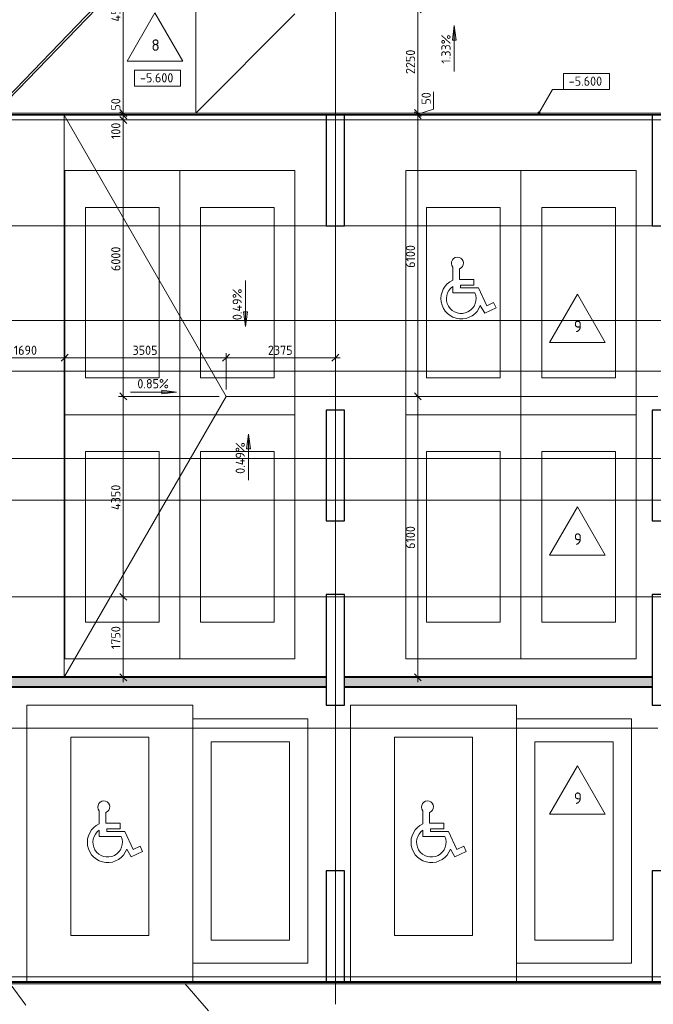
# Model space of a CAD drawing. Header units: millimetres. Extents: x 25420 to 100191, y -10965 to 131188.
# Tile 45 of 53: x 65812 to 79575, y 80105 to 101476. Entities that reach past the tile are written whole.
import ezdxf

# ---------------------------------------------------------------- set-up
doc = ezdxf.new("R2010")
doc.units = ezdxf.units.MM
doc.linetypes.add('4_ Штрихпунктир_ 10 х 2 мм', pattern=[14, 10, -2, 0, -2])
doc.linetypes.add('4_ Штрихпунктир_ 15 х 2 мм', pattern=[19, 15, -2, 0, -2])
for name, color, linetype, lineweight in [('A-ANNO-DIMS', 7, 'Continuous', 5), ('A-ANNO-DIMS-100', 7, 'Continuous', 5), ('A-DETL', 7, 'Continuous', 25), ('A-DETL-GENF', 7, 'Continuous', 13), ('A-FLOR', 7, 'Continuous', 13), ('A-FLOR-IDEN', 7, 'Continuous', 5), ('A-GENM', 7, 'Continuous', 13), ('A-WALL', 7, 'Continuous', 13), ('A-WALL-PATT', 7, 'Continuous', 13), ('C-PRKG', 7, 'Continuous', 13), ('G-ANNO-DIMS', 7, 'Continuous', 5), ('G-ANNO-TEXT', 7, 'Continuous', 5), ('I-WALL', 7, 'Continuous', 13), ('S-COLS', 7, 'Continuous', 25), ('S-GRID', 7, 'Continuous', 5)]:
    doc.layers.add(name, color=color, linetype=linetype, lineweight=lineweight)
doc.styles.add('GOST Common_2', font='GOST_Common.ttf', dxfattribs={"height": 250})
doc.styles.add('GOST Common_3', font='GOST_Common.ttf', dxfattribs={"height": 200})
doc.dimstyles.new('2_мм', dxfattribs={"dimscale": 304.8, "dimtxt": 201.142999, "dimasz": 0.492126, "dimexe": 0.328084, "dimexo": 0.492126, "dimgap": 0, "dimtad": 1, "dimdec": 0, "dimdsep": 46, "dimtxsty": 'GOST Common_3', "dimblk1": 'OBLIQUE', "dimblk2": 'OBLIQUE', "dimsah": 1, "dimcen": 0.09, "dimdle": 0.328084, "dimadec": 5, "dimazin": 2, "dimtfac": 1, "dimtdec": 4, "dimtix": 1, "dimtmove": 0, "dimatfit": 3, "dimfxl": 1, "dimtvp": 1, "dimtolj": 1, "dimtzin": 0, "dimarcsym": 2})
doc.dimstyles.new('2_мм_1', dxfattribs={"dimscale": 304.8, "dimtxt": 201.142999, "dimasz": 0.492126, "dimexe": 0.328084, "dimexo": 0.492126, "dimgap": 0, "dimtad": 1, "dimdec": 0, "dimdsep": 46, "dimtxsty": 'GOST Common_3', "dimblk1": 'OBLIQUE', "dimblk2": 'OBLIQUE', "dimsah": 1, "dimcen": 0.09, "dimdle": 0.328084, "dimadec": 5, "dimazin": 2, "dimtfac": 1, "dimtdec": 4, "dimtix": 1, "dimtmove": 1, "dimatfit": 3, "dimfxl": 1, "dimtvp": 1, "dimtolj": 1, "dimtzin": 0, "dimarcsym": 2})
pattern_1 = [(0, (0, 0), (203.2, 50.8), [3.353, -149.047, 3.353, -149.047, -812.8]), (0, (0, 0), (203.2, 50.8), [-304.8, 3.353, -301.447, 3.353, -149.047, -355.6]), (0, (0, 0), (203.2, 50.8), [-762, 3.353, -98.247, 3.353, -250.647]), (120, (76.2, 25.4), (-145.59409, 150.576362), [3.353, -149.047, 3.353, -149.047, -812.8]), (120, (76.2, 25.4), (-145.59409, 150.576362), [-304.8, 3.353, -301.447, 3.353, -149.047, -355.6]), (120, (76.2, 25.4), (-145.59409, 150.576362), [-762, 3.353, -98.247, 3.353, -250.647]), (240, (101.6, 127), (-57.60591, -201.376362), [3.353, -149.047, 3.353, -149.047, -812.8]), (240, (101.6, 127), (-57.60591, -201.376362), [-304.8, 3.353, -301.447, 3.353, -149.047, -355.6]), (240, (101.6, 127), (-57.60591, -201.376362), [-762, 3.353, -98.247, 3.353, -250.647])]
pattern_2 = [(135, (150.28, 188.64), (-282.8427, 3e-14), [5, -395]), (135, (174.9, 237.36), (-282.8427, 3e-14), [5, -395]), (135, (211.96, 236.53), (-282.8427, 3e-14), [5, -395]), (135, (114.96, 223.96), (-282.8427, 3e-14), [5, -395]), (135, (77.54, 223.96), (-282.8427, 3e-14), [5, -395]), (135, (57.44, 184.52), (-282.8427, 3e-14), [5, -395]), (135, (66.21, 142.9), (-282.8427, 3e-14), [5, -395]), (135, (107.33, 161), (-282.8427, 3e-14), [5, -395]), (135, (99.08, 130.94), (-282.8427, 3e-14), [5, -395]), (135, (22.6, 136.46), (-282.8427, 3e-14), [5, -395]), (135, (21.16, 168.08), (-282.8427, 3e-14), [5, -395]), (135, (46.13, 96.12), (-282.8427, 3e-14), [5, -395]), (135, (3.54, 74.6), (-282.8427, 3e-14), [5, -395]), (135, (40.3, 47.56), (-282.8427, 3e-14), [5, -395]), (135, (39.77, 18.47), (-282.8427, 3e-14), [5, -395]), (135, (76.94, 37.28), (-282.8427, 3e-14), [5, -395]), (135, (114.18, 62.4), (-282.8427, 3e-14), [5, -395]), (135, (139.87, 90.2), (-282.8427, 3e-14), [5, -395]), (135, (141.44, 15.82), (-282.8427, 3e-14), [5, -395]), (135, (188.69, 26.73), (-282.8427, 3e-14), [5, -395]), (135, (176.14, 51.36), (-282.8427, 3e-14), [5, -395]), (135, (177.03, 0), (-282.8427, 3e-14), [5, -395]), (135, (276.61, 8.22), (-282.8427, 3e-14), [5, -395]), (135, (271.19, 31.72), (-282.8427, 3e-14), [5, -395]), (135, (268.29, 119.65), (-282.8427, 3e-14), [5, -395]), (135, (237.92, 101.95), (-282.8427, 3e-14), [5, -395]), (135, (237.92, 158.27), (-282.8427, 3e-14), [5, -395]), (135, (260.4, 204.35), (-282.8427, 3e-14), [5, -395]), (135, (275.54, 235.4), (-282.8427, 3e-14), [5, -395]), (135, (117.62, 268.96), (-282.8427, 3e-14), [5, -395]), (135, (203.62, 273.83), (-282.8427, 3e-14), [5, -395]), (135, (47.24, 279.3), (-282.8427, 3e-14), [5, -395]), (135, (23.2, 266.16), (-282.8427, 3e-14), [5, -395]), (135, (42.78, 232.52), (-282.8427, 3e-14), [5, -395]), (135, (177.76, 90.57), (-282.8427, 3e-14), [5, -395]), (135, (181.12, 121.8), (-282.8427, 3e-14), [5, -395]), (135, (206.73, 172.06), (-282.8427, 3e-14), [5, -395]), (135, (143.14, 136.62), (-282.8427, 3e-14), [5, -395]), (135, (211.51, 131.86), (-282.8427, 3e-14), [5, -395]), (135, (81.47, 95.1), (-282.8427, 3e-14), [5, -395]), (135, (235.13, 60.46), (-282.8427, 3e-14), [5, -395]), (135, (242.24, 4.89), (-282.8427, 3e-14), [5, -395]), (45, (0, 106.07), (-282.8427, 0), []), (45, (106.07, 0), (-282.8427, 0), []), (45, (176.78, 0), (-282.8427, 0), []), (45, (0, 176.78), (-282.8427, 0), [])]

# ---------------------------------------------------------------- blocks, each defined once
blk = doc.blocks.new('Наметкина 10_РД_АР_П_Отделка_R21_rvt-1--01_Подвал_МП_часть Б')
at = {"layer": 'A-WALL-PATT', "lineweight": 5}
h = blk.add_hatch(dxfattribs=at)
h.set_pattern_fill('FP_6', color=256, style=0, pattern_type=2)
h.set_pattern_definition(pattern_1)
h.paths.add_polyline_path([(72470, 87200), (72470, 87220), (65295, 87220), (65295, 87200), (70420, 87200)])
h = blk.add_hatch(dxfattribs=at)
h.set_pattern_fill('FP_6', color=256, style=0, pattern_type=2)
h.set_pattern_definition(pattern_1)
h.paths.add_polyline_path([(79550, 87200), (79550, 87220), (72870, 87220), (72870, 87200), (77992, 87200)])
h = blk.add_hatch(dxfattribs=at)
h.set_pattern_fill('FP_6', color=256, style=0, pattern_type=2)
h.set_pattern_definition(pattern_1)
h.paths.add_polyline_path([(72470, 86980), (72470, 87000), (65295, 87000), (65295, 86980), (70420, 86980)])
h = blk.add_hatch(dxfattribs=at)
h.set_pattern_fill('FP_6', color=256, style=0, pattern_type=2)
h.set_pattern_definition(pattern_1)
h.paths.add_polyline_path([(79550, 86980), (79550, 87000), (72870, 87000), (72870, 86980), (77992, 86980)])
at = {"layer": 'A-WALL'}
for p, q in [((72470, 87220), (65295, 87220)), ((65295, 87200), (72470, 87200)), ((72470, 87200), (72470, 87220)), ((79550, 87220), (72870, 87220)), ((72870, 87220), (72870, 87200)), ((72870, 87200), (79550, 87200)), ((79550, 87200), (79550, 87220)), ((72470, 87000), (65295, 87000)), ((65295, 86980), (72470, 86980)), ((72470, 86980), (72470, 87000)), ((79550, 87000), (72870, 87000)), ((72870, 87000), (72870, 86980)), ((72870, 86980), (79550, 86980)), ((79550, 86980), (79550, 87000))]:
    blk.add_line(p, q, dxfattribs=at)
blk = doc.blocks.new('АР_Машиноместо - 6000x3600_С_МГН-3113491--01_Подвал_МП_часть Б')
at = {"layer": 'A-DETL-GENF'}
for p, q in [((1021, 3423), (1021, 3706)), ((1164, 3668), (1164, 3439)), ((1164, 3439), (1477, 3439)), ((1477, 3439), (1477, 3315)), ((1021, 3150), (1021, 3287)), ((1188, 3315), (1188, 3254)), ((1477, 3315), (1188, 3315)), ((1188, 3254), (1576, 3254)), ((1576, 3254), (1757, 2864)), ((1498, 3150), (1021, 3150)), ((1712, 2706), (1617, 2871)), ((1959, 2822), (1712, 2706)), ((1757, 2864), (1907, 2934)), ((1907, 2934), (1959, 2822))]:
    blk.add_line(p, q, dxfattribs=at)
for centre, radius, start, end in [((1121, 3791), 131, 289.3632, 220.6368), ((1203, 3022), 441, 114.366, 339.9602), ((1203, 3022), 321, 124.4379, 23.5621)]:
    blk.add_arc(centre, radius, start, end, dxfattribs=at)
at = {"layer": 'C-PRKG'}
for p, q in [((3050, 6000), (-550, 6000)), ((-550, 0), (-550, 6000)), ((3050, 0), (3050, 6000)), ((400, 5300), (2100, 5300)), ((400, 1000), (400, 5300)), ((2100, 1000), (2100, 5300)), ((400, 1000), (2100, 1000)), ((3050, 0), (-550, 0))]:
    blk.add_line(p, q, dxfattribs=at)
blk = doc.blocks.new('АР_Машиноместо - 5300x2500_С-V5--01_Подвал_МП_часть Б')
at = {"layer": 'C-PRKG'}
for p, q in [((2500, 0), (0, 0)), ((0, 0), (0, -5300)), ((2500, 0), (2500, -5300)), ((400, -500), (400, -4800)), ((400, -500), (2100, -500)), ((2100, -500), (2100, -4800)), ((400, -4800), (2100, -4800)), ((2500, -5300), (0, -5300))]:
    blk.add_line(p, q, dxfattribs=at)
blk = doc.blocks.new('АР_Машиноместо - 4900x2400_М__5300х2500_ С МГН-5430519--01_Подвал_МП_часть Б')
at = {"layer": 'A-DETL-GENF'}
for p, q in [((1021, -2094), (1021, -2377)), ((1164, -2361), (1164, -2132)), ((1021, -2513), (1021, -2650)), ((1477, -2361), (1164, -2361)), ((1188, -2546), (1188, -2485)), ((1188, -2485), (1477, -2485)), ((1576, -2546), (1188, -2546)), ((1477, -2485), (1477, -2361)), ((1757, -2936), (1576, -2546)), ((1021, -2650), (1498, -2650)), ((1617, -2929), (1712, -3094)), ((1712, -3094), (1959, -2978)), ((1907, -2866), (1757, -2936)), ((1959, -2978), (1907, -2866))]:
    blk.add_line(p, q, dxfattribs=at)
for centre, radius, start, end in [((1121, -2009), 131, 289.3632, 220.6368), ((1203, -2778), 441, 114.366, 339.9602), ((1203, -2778), 321, 124.4379, 23.5621)]:
    blk.add_arc(centre, radius, start, end, dxfattribs=at)
at = {"layer": 'C-PRKG'}
for p, q in [((2500, 0), (0, 0)), ((0, 0), (0, -5300)), ((2500, 0), (2500, -5300)), ((450, -800), (450, -4500)), ((450, -800), (2050, -800)), ((2050, -800), (2050, -4500)), ((450, -4500), (2050, -4500)), ((2500, -5300), (0, -5300))]:
    blk.add_line(p, q, dxfattribs=at)
blk = doc.blocks.new('АР_Машиноместо - 4900x2400_М__5300х2500_-3113489--01_Подвал_МП_часть Б')
at = {"layer": 'C-PRKG'}
for p, q in [((2500, 5300), (0, 5300)), ((0, 0), (0, 5300)), ((2500, 0), (2500, 5300)), ((450, 4500), (2050, 4500)), ((450, 800), (450, 4500)), ((2050, 800), (2050, 4500)), ((450, 800), (2050, 800)), ((2500, 0), (0, 0))]:
    blk.add_line(p, q, dxfattribs=at)
blk = doc.blocks.new('АР_Машиноместо - 4900x2400_М__5300х2500_-V4--01_Подвал_МП_часть Б')
at = {"layer": 'C-PRKG'}
for p, q in [((2500, 0), (0, 0)), ((0, 0), (0, -5300)), ((2500, 0), (2500, -5300)), ((450, -800), (450, -4500)), ((450, -800), (2050, -800)), ((2050, -800), (2050, -4500)), ((450, -4500), (2050, -4500)), ((2500, -5300), (0, -5300))]:
    blk.add_line(p, q, dxfattribs=at)
blk = doc.blocks.new('АР-Заполнение деф_ шва - Д_ш_-4327365--01_Подвал_МП_часть Б')
at = {"layer": 'A-GENM'}
for p, q in [((0, 25), (6680, 25)), ((0, -25), (6680, -25))]:
    blk.add_line(p, q, dxfattribs=at)
blk = doc.blocks.new('АР-Заполнение деф_ шва - Д_ш_-4327368--01_Подвал_МП_часть Б')
at = {"layer": 'A-GENM'}
for p, q in [((0, 25), (7195, 25)), ((0, -25), (7195, -25))]:
    blk.add_line(p, q, dxfattribs=at)
blk = doc.blocks.new('АР-Заполнение деф_ шва - Д_ш_-4432834--01_Подвал_МП_часть Б')
at = {"layer": 'A-GENM'}
for p, q in [((0, 25), (7245, 25)), ((70, -25), (7245, -25))]:
    blk.add_line(p, q, dxfattribs=at)
blk = doc.blocks.new('АР-Заполнение деф_ шва - Д_ш_-5806452--01_Подвал_МП_часть Б')
at = {"layer": 'A-GENM'}
for p, q in [((0, 25), (6270, 25)), ((0, -25), (6270, -25))]:
    blk.add_line(p, q, dxfattribs=at)
blk = doc.blocks.new('АР-Заполнение деф_ шва - Д_ш__Пристенный-V34--01_Подвал_МП_часть Б')
at = {"layer": 'A-GENM'}
blk.add_line((0, 25), (400, 25), dxfattribs=at)
blk = doc.blocks.new('АР-Заполнение деф_ шва - Д_ш__Пристенный-4429135--01_Подвал_МП_часть Б')
at = {"layer": 'A-GENM'}
blk.add_line((0, -25), (400, -25), dxfattribs=at)
blk = doc.blocks.new('DIMBLOCK70--01_Подвал_МП_часть Б')
at = {"layer": 'A-ANNO-DIMS-100', "lineweight": 25, "transparency": 16777216}
for p, q in [((74461, 101700), (74386, 101775)), ((74461, 101700), (74536, 101625)), ((74461, 99450), (74386, 99525)), ((74461, 99450), (74536, 99375))]:
    blk.add_line(p, q, dxfattribs=at)
at = {"layer": 'A-ANNO-DIMS-100', "transparency": 16777216}
for p, q in [((74417, 101700), (74561, 101700)), ((74461, 101700), (74417, 101700)), ((74461, 101700), (74461, 99450)), ((74417, 99450), (74561, 99450)), ((74461, 99450), (74417, 99450))]:
    blk.add_line(p, q, dxfattribs=at)
at = {"layer": 'A-ANNO-DIMS-100', "color": 0, "transparency": 16777216, "insert": (74200, 100295), "char_height": 200, "width": 670.93, "attachment_point": 1, "rotation": 90, "line_spacing_factor": 1.022761, "style": 'GOST Common_3'}
blk.add_mtext('2250', dxfattribs=at)
blk = doc.blocks.new('_Oblique')
at = {"color": 0, "linetype": 'ByBlock', "lineweight": -2}
blk.add_line((-0.5, -0.5), (0.5, 0.5), dxfattribs=at)
blk = doc.blocks.new('DIMBLOCK71--01_Подвал_МП_часть Б')
at = {"layer": 'A-ANNO-DIMS-100', "transparency": 16777216}
for p, q in [((74804, 99911), (74804, 99532)), ((74417, 99450), (74561, 99450)), ((74461, 99450), (74417, 99450)), ((74417, 99400), (74561, 99400)), ((74461, 99400), (74417, 99400)), ((74804, 99532), (74461, 99425)), ((74461, 99450), (74461, 99400))]:
    blk.add_line(p, q, dxfattribs=at)
at = {"layer": 'A-ANNO-DIMS-100', "lineweight": 25, "transparency": 16777216}
for p, q in [((74461, 99450), (74386, 99525)), ((74461, 99400), (74386, 99475)), ((74461, 99450), (74536, 99375)), ((74461, 99400), (74536, 99325))]:
    blk.add_line(p, q, dxfattribs=at)
at = {"layer": 'A-ANNO-DIMS-100', "color": 0, "transparency": 16777216, "insert": (74542, 99632), "char_height": 200, "width": 335.47, "attachment_point": 1, "rotation": 90, "line_spacing_factor": 1.022761, "style": 'GOST Common_3'}
blk.add_mtext('50', dxfattribs=at)
blk = doc.blocks.new('DIMBLOCK72--01_Подвал_МП_часть Б')
at = {"layer": 'A-ANNO-DIMS-100', "lineweight": 25, "transparency": 16777216}
for p, q in [((74461, 99400), (74386, 99475)), ((74461, 99400), (74536, 99325)), ((74461, 93300), (74386, 93375)), ((74461, 93300), (74536, 93225))]:
    blk.add_line(p, q, dxfattribs=at)
at = {"layer": 'A-ANNO-DIMS-100', "transparency": 16777216}
for p, q in [((74417, 99400), (74561, 99400)), ((74461, 99400), (74417, 99400)), ((74461, 99400), (74461, 93300)), ((74417, 93300), (74561, 93300)), ((74461, 93300), (74417, 93300))]:
    blk.add_line(p, q, dxfattribs=at)
at = {"layer": 'A-ANNO-DIMS-100', "color": 0, "transparency": 16777216, "insert": (74200, 96089), "char_height": 200, "width": 625.93, "attachment_point": 1, "rotation": 90, "line_spacing_factor": 1.022761, "style": 'GOST Common_3'}
blk.add_mtext('6100', dxfattribs=at)
blk = doc.blocks.new('DIMBLOCK73--01_Подвал_МП_часть Б')
at = {"layer": 'A-ANNO-DIMS-100', "lineweight": 25, "transparency": 16777216}
for p, q in [((74461, 93300), (74386, 93375)), ((74461, 93300), (74536, 93225)), ((74461, 87200), (74386, 87275)), ((74461, 87200), (74536, 87125))]:
    blk.add_line(p, q, dxfattribs=at)
at = {"layer": 'A-ANNO-DIMS-100', "transparency": 16777216}
for p, q in [((74417, 93300), (74561, 93300)), ((74461, 93300), (74417, 93300)), ((74461, 93300), (74461, 87100)), ((74417, 87200), (74561, 87200)), ((74461, 87200), (74417, 87200))]:
    blk.add_line(p, q, dxfattribs=at)
at = {"layer": 'A-ANNO-DIMS-100', "color": 0, "transparency": 16777216, "insert": (74200, 89989), "char_height": 200, "width": 625.93, "attachment_point": 1, "rotation": 90, "line_spacing_factor": 1.022761, "style": 'GOST Common_3'}
blk.add_mtext('6100', dxfattribs=at)
blk = doc.blocks.new('DIMBLOCK78--01_Подвал_МП_часть Б')
at = {"layer": 'A-ANNO-DIMS-100', "transparency": 16777216}
for p, q in [((68105, 88950), (67962, 88950)), ((68062, 87100), (68062, 88950)), ((68062, 88950), (68105, 88950)), ((68105, 87200), (67962, 87200)), ((68062, 87200), (68105, 87200))]:
    blk.add_line(p, q, dxfattribs=at)
at = {"layer": 'A-ANNO-DIMS-100', "lineweight": 25, "transparency": 16777216}
for p, q in [((68062, 88950), (67987, 89025)), ((68062, 88950), (68137, 88875)), ((68062, 87200), (67987, 87275)), ((68062, 87200), (68137, 87125))]:
    blk.add_line(p, q, dxfattribs=at)
at = {"layer": 'A-ANNO-DIMS-100', "color": 0, "transparency": 16777216, "insert": (67800, 87814), "char_height": 200, "width": 625.93, "attachment_point": 1, "rotation": 90, "line_spacing_factor": 1.022761, "style": 'GOST Common_3'}
blk.add_mtext('1750', dxfattribs=at)
blk = doc.blocks.new('DIMBLOCK79--01_Подвал_МП_часть Б')
at = {"layer": 'A-ANNO-DIMS-100', "transparency": 16777216}
for p, q in [((70145, 93300), (67962, 93300)), ((68062, 88950), (68062, 93300)), ((68062, 93300), (70145, 93300)), ((68105, 88950), (67962, 88950)), ((68062, 88950), (68105, 88950))]:
    blk.add_line(p, q, dxfattribs=at)
at = {"layer": 'A-ANNO-DIMS-100', "lineweight": 25, "transparency": 16777216}
for p, q in [((68062, 93300), (67987, 93375)), ((68062, 93300), (68137, 93225)), ((68062, 88950), (67987, 89025)), ((68062, 88950), (68137, 88875))]:
    blk.add_line(p, q, dxfattribs=at)
at = {"layer": 'A-ANNO-DIMS-100', "color": 0, "transparency": 16777216, "insert": (67800, 90835), "char_height": 200, "width": 695.48, "attachment_point": 1, "rotation": 90, "line_spacing_factor": 1.022761, "style": 'GOST Common_3'}
blk.add_mtext('4350', dxfattribs=at)
blk = doc.blocks.new('DIMBLOCK80--01_Подвал_МП_часть Б')
at = {"layer": 'A-ANNO-DIMS-100', "lineweight": 25, "transparency": 16777216}
for p, q in [((68062, 99300), (67987, 99375)), ((68062, 99300), (68137, 99225)), ((68062, 93300), (67987, 93375)), ((68062, 93300), (68137, 93225))]:
    blk.add_line(p, q, dxfattribs=at)
at = {"layer": 'A-ANNO-DIMS-100', "transparency": 16777216}
for p, q in [((68105, 99300), (67962, 99300)), ((68062, 93300), (68062, 99300)), ((68062, 99300), (68105, 99300)), ((70145, 93300), (67962, 93300)), ((68062, 93300), (70145, 93300))]:
    blk.add_line(p, q, dxfattribs=at)
at = {"layer": 'A-ANNO-DIMS-100', "color": 0, "transparency": 16777216, "insert": (67800, 96020), "char_height": 200, "width": 670.93, "attachment_point": 1, "rotation": 90, "line_spacing_factor": 1.022761, "style": 'GOST Common_3'}
blk.add_mtext('6000', dxfattribs=at)
blk = doc.blocks.new('DIMBLOCK81--01_Подвал_МП_часть Б')
at = {"layer": 'A-ANNO-DIMS-100', "transparency": 16777216}
for p, q in [((68105, 99400), (67962, 99400)), ((68062, 99300), (68062, 99400)), ((68062, 99400), (68105, 99400)), ((68105, 99300), (67962, 99300)), ((68062, 99365), (68062, 99350)), ((68062, 98883), (68062, 99365)), ((68062, 99300), (68105, 99300))]:
    blk.add_line(p, q, dxfattribs=at)
at = {"layer": 'A-ANNO-DIMS-100', "lineweight": 25, "transparency": 16777216}
for p, q in [((68062, 99400), (67987, 99475)), ((68062, 99300), (67987, 99375)), ((68062, 99400), (68137, 99325)), ((68062, 99300), (68137, 99225))]:
    blk.add_line(p, q, dxfattribs=at)
at = {"layer": 'A-ANNO-DIMS-100', "color": 0, "transparency": 16777216, "insert": (67800, 98883), "char_height": 200, "width": 458.2, "attachment_point": 1, "rotation": 90, "line_spacing_factor": 1.022761, "style": 'GOST Common_3'}
blk.add_mtext('100', dxfattribs=at)
blk = doc.blocks.new('DIMBLOCK82--01_Подвал_МП_часть Б')
at = {"layer": 'A-ANNO-DIMS-100', "transparency": 16777216}
for p, q in [((68062, 99781), (68062, 99402)), ((69490, 99450), (67962, 99450)), ((68105, 99400), (67962, 99400)), ((68062, 99400), (68062, 99450)), ((68062, 99450), (69490, 99450)), ((68062, 99402), (68062, 99425)), ((68062, 99400), (68105, 99400))]:
    blk.add_line(p, q, dxfattribs=at)
at = {"layer": 'A-ANNO-DIMS-100', "lineweight": 25, "transparency": 16777216}
for p, q in [((68062, 99450), (67987, 99525)), ((68062, 99400), (67987, 99475)), ((68062, 99450), (68137, 99375)), ((68062, 99400), (68137, 99325))]:
    blk.add_line(p, q, dxfattribs=at)
at = {"layer": 'A-ANNO-DIMS-100', "color": 0, "transparency": 16777216, "insert": (67800, 99502), "char_height": 200, "width": 335.47, "attachment_point": 1, "rotation": 90, "line_spacing_factor": 1.022761, "style": 'GOST Common_3'}
blk.add_mtext('50', dxfattribs=at)
blk = doc.blocks.new('DIMBLOCK83--01_Подвал_МП_часть Б')
at = {"layer": 'A-ANNO-DIMS-100', "transparency": 16777216}
for p, q in [((68105, 104000), (67962, 104000)), ((68062, 99450), (68062, 104000)), ((68062, 104000), (68105, 104000)), ((69490, 99450), (67962, 99450)), ((68062, 99450), (69490, 99450))]:
    blk.add_line(p, q, dxfattribs=at)
at = {"layer": 'A-ANNO-DIMS-100', "lineweight": 25, "transparency": 16777216}
for p, q in [((68062, 104000), (67987, 104075)), ((68062, 104000), (68137, 103925)), ((68062, 99450), (67987, 99525)), ((68062, 99450), (68137, 99375))]:
    blk.add_line(p, q, dxfattribs=at)
at = {"layer": 'A-ANNO-DIMS-100', "color": 0, "transparency": 16777216, "insert": (67800, 101435), "char_height": 200, "width": 695.48, "attachment_point": 1, "rotation": 90, "line_spacing_factor": 1.022761, "style": 'GOST Common_3'}
blk.add_mtext('4550', dxfattribs=at)
blk = doc.blocks.new('DIMBLOCK101--01_Подвал_МП_часть Б')
at = {"layer": 'A-ANNO-DIMS-100', "transparency": 16777216}
for p, q in [((65000, 94140), (66790, 94140)), ((65100, 94096), (65100, 94240)), ((65100, 94140), (65100, 94096)), ((66790, 94096), (66790, 94240)), ((66790, 94140), (66790, 94096))]:
    blk.add_line(p, q, dxfattribs=at)
at = {"layer": 'A-ANNO-DIMS-100', "lineweight": 25, "transparency": 16777216}
for p, q in [((65100, 94140), (65025, 94065)), ((65100, 94140), (65175, 94215)), ((66790, 94140), (66715, 94065)), ((66790, 94140), (66865, 94215))]:
    blk.add_line(p, q, dxfattribs=at)
at = {"layer": 'A-ANNO-DIMS-100', "color": 0, "transparency": 16777216, "insert": (65684, 94401), "char_height": 200, "width": 625.93, "attachment_point": 1, "line_spacing_factor": 1.022761, "style": 'GOST Common_3'}
blk.add_mtext('1690', dxfattribs=at)
blk = doc.blocks.new('DIMBLOCK102--01_Подвал_МП_часть Б')
at = {"layer": 'A-ANNO-DIMS-100', "lineweight": 25, "transparency": 16777216}
for p, q in [((66790, 94140), (66715, 94065)), ((66790, 94140), (66865, 94215)), ((70295, 94140), (70220, 94065)), ((70295, 94140), (70370, 94215))]:
    blk.add_line(p, q, dxfattribs=at)
at = {"layer": 'A-ANNO-DIMS-100', "transparency": 16777216}
for p, q in [((66790, 94096), (66790, 94240)), ((66790, 94140), (70295, 94140)), ((66790, 94140), (66790, 94096)), ((70295, 93450), (70295, 94240)), ((70295, 94140), (70295, 93450))]:
    blk.add_line(p, q, dxfattribs=at)
at = {"layer": 'A-ANNO-DIMS-100', "color": 0, "transparency": 16777216, "insert": (68263, 94401), "char_height": 200, "width": 670.93, "attachment_point": 1, "line_spacing_factor": 1.022761, "style": 'GOST Common_3'}
blk.add_mtext('3505', dxfattribs=at)
blk = doc.blocks.new('DIMBLOCK103--01_Подвал_МП_часть Б')
at = {"layer": 'A-ANNO-DIMS-100', "lineweight": 25, "transparency": 16777216}
for p, q in [((70295, 94140), (70220, 94065)), ((70295, 94140), (70370, 94215)), ((72670, 94140), (72595, 94065)), ((72670, 94140), (72745, 94215))]:
    blk.add_line(p, q, dxfattribs=at)
at = {"layer": 'A-ANNO-DIMS-100', "transparency": 16777216}
for p, q in [((70295, 93450), (70295, 94240)), ((70295, 94140), (72770, 94140)), ((70295, 94140), (70295, 93450)), ((72670, 94096), (72670, 94240)), ((72670, 94140), (72670, 94096))]:
    blk.add_line(p, q, dxfattribs=at)
at = {"layer": 'A-ANNO-DIMS-100', "color": 0, "transparency": 16777216, "insert": (71203, 94401), "char_height": 200, "width": 670.93, "attachment_point": 1, "line_spacing_factor": 1.022761, "style": 'GOST Common_3'}
blk.add_mtext('2375', dxfattribs=at)
blk = doc.blocks.new('Марка полов - Марка полов-4106608--01_Подвал_МП_часть Б')
at = {"layer": 'A-FLOR-IDEN'}
for p, q in [((0, 7), (-6.06, -3.5)), ((6.06, -3.5), (0, 7)), ((-6.06, -3.5), (6.06, -3.5))]:
    blk.add_line(p, q, dxfattribs=at)
blk = doc.blocks.new('Высотные отметки - Frame_2-749557--01_Подвал_МП_часть Б')
at = {"layer": 'G-ANNO-DIMS'}
for p, q in [((-5, 3.5), (-5, 0)), ((5, 3.5), (-5, 3.5)), ((5, 0), (5, 3.5)), ((-5, 0), (5, 0))]:
    blk.add_line(p, q, dxfattribs=at)

msp = doc.modelspace()

# ---------------------------------------------------------------- hatches: boundary and pattern name
at = {"layer": 'A-WALL-PATT', "lineweight": 5}
h = msp.add_hatch(dxfattribs=at)
h.set_pattern_fill('FP_2', color=256, style=0, pattern_type=2)
h.set_pattern_definition(pattern_2)
h.paths.add_polyline_path([(72470, 87000), (72470, 87200), (65275, 87200), (65275, 87000), (70420.329872, 87000)])
h = msp.add_hatch(dxfattribs=at)
h.set_pattern_fill('FP_2', color=256, style=0, pattern_type=2)
h.set_pattern_definition(pattern_2)
h.paths.add_polyline_path([(79550, 87000), (79550, 87200), (72870, 87200), (72870, 87000), (77991.518566, 87000)])
at = {"layer": 'G-ANNO-DIMS'}
for points in [[(75252.254993, 101351.658746), (75210.455325, 101034.158746), (75294.054661, 101034.158746)], [(70718.335533, 94815.465845), (70760.135201, 95132.965845), (70676.535865, 95132.965845)], [(69219.227883, 93393.685168), (68901.727883, 93435.484836), (68901.727883, 93351.8855)], [(69219.227883, 93393.685168), (68901.727883, 93435.484836), (68901.727883, 93351.8855)], [(70784.223946, 92480.008247), (70742.424278, 92162.508247), (70826.023614, 92162.508247)]]:
    msp.add_hatch(color=256, dxfattribs=at).paths.add_polyline_path(points)
h = msp.add_hatch(color=256, dxfattribs=at)
edge = h.paths.add_edge_path()
edge.add_arc((77089.588723, 99450), 25, 0, 360)

# ---------------------------------------------------------------- linework, layer by layer
at = {"layer": 'A-DETL', "linetype": '4_ Штрихпунктир_ 15 х 2 мм', "lineweight": 5}
msp.add_line((69640, 99450), (69640, 103950), dxfattribs=at)
at = {"layer": 'A-FLOR'}
for p, q in [((65225, 99460.183139), (69630, 104017.079691)), ((69663.698453, 103980), (65255.698453, 99420)), ((69640, 99450), (69640, 103950)), ((71790, 101600), (69640, 99450)), ((88291.89493, 99450), (65284.698453, 99450)), ((65295, 99420), (88291.89493, 99420)), ((65295, 99400), (72470, 99400)), ((66775, 87220), (66775, 99400)), ((70295, 93300.000002), (66775, 99400)), ((72870, 99400), (79550, 99400)), ((70295, 93300.000002), (66786.540984, 87220)), ((79675, 93300.000002), (70295, 93300.000002)), ((79675, 86100), (65175, 86100)), ((88291.89493, 80580), (56726.467009, 80580)), ((72470, 80600), (65275, 80600)), ((79550, 80600), (72870, 80600)), ((56726.467009, 80550), (88291.89493, 80550))]:
    msp.add_line(p, q, dxfattribs=at)
at = {"layer": 'G-ANNO-DIMS'}
for p, q in [((75252.254993, 101351.658746), (75210.455325, 101034.158746)), ((75294.054661, 101034.158746), (75252.254993, 101351.658746)), ((75252.254993, 100351.658746), (75252.254993, 101351.658746)), ((75210.455325, 101034.158746), (75294.054661, 101034.158746)), ((77089.588723, 99450), (77384.263435, 99960.391573)), ((77384.263435, 99960.391573), (78120.759455, 99960.391573)), ((70718.335533, 95815.465845), (70718.335533, 94815.465845)), ((70760.135201, 95132.965845), (70676.535865, 95132.965845)), ((70676.535865, 95132.965845), (70718.335533, 94815.465845)), ((70718.335533, 94815.465845), (70760.135201, 95132.965845)), ((68219.227883, 93393.685168), (69219.227883, 93393.685168)), ((68219.227883, 93393.685168), (69219.227883, 93393.685168)), ((69219.227883, 93393.685168), (68901.727883, 93435.484836)), ((68901.727883, 93435.484836), (68901.727883, 93351.8855)), ((69219.227883, 93393.685168), (68901.727883, 93435.484836)), ((68901.727883, 93435.484836), (68901.727883, 93351.8855)), ((68901.727883, 93351.8855), (69219.227883, 93393.685168)), ((68901.727883, 93351.8855), (69219.227883, 93393.685168)), ((70784.223946, 92480.008247), (70742.424278, 92162.508247)), ((70826.023614, 92162.508247), (70784.223946, 92480.008247)), ((70784.223946, 91480.008247), (70784.223946, 92480.008247)), ((70742.424278, 92162.508247), (70826.023614, 92162.508247)), ((65602.614915, 80550), (65944.439467, 80086.207829))]:
    msp.add_line(p, q, dxfattribs=at)
msp.add_circle((77089.588723, 99450), 25, dxfattribs=at)
at = {"layer": 'G-ANNO-TEXT'}
msp.add_line((69402.906292, 80558.69696), (69910.992174, 79959.984078), dxfattribs=at)
at = {"layer": 'I-WALL'}
for p, q in [((72470, 87200), (65275, 87200)), ((72470, 87000), (72470, 87200)), ((79550, 87200), (72870, 87200)), ((72870, 87200), (72870, 87000)), ((79550, 87000), (79550, 87200)), ((65275, 87000), (72470, 87000)), ((72870, 87000), (79550, 87000))]:
    msp.add_line(p, q, dxfattribs=at)
at = {"layer": 'S-COLS'}
for p, q in [((72470, 99400), (72470, 97000)), ((72870, 99400), (72470, 99400)), ((72870, 97000), (72870, 99400)), ((79550, 99400), (79550, 97000)), ((79950, 99400), (79550, 99400)), ((72470, 97000), (72870, 97000)), ((79550, 97000), (79950, 97000)), ((72470, 93000), (72470, 90600)), ((72870, 93000), (72470, 93000)), ((72870, 90600), (72870, 93000)), ((79550, 93000), (79550, 90600)), ((79950, 93000), (79550, 93000)), ((72470, 90600), (72870, 90600)), ((79550, 90600), (79950, 90600)), ((72470, 89000), (72470, 86600)), ((72870, 89000), (72470, 89000)), ((72870, 86600), (72870, 89000)), ((79550, 89000), (79550, 86600)), ((79950, 89000), (79550, 89000)), ((72470, 86600), (72870, 86600)), ((79550, 86600), (79950, 86600)), ((72470, 83000), (72470, 80600)), ((72870, 83000), (72470, 83000)), ((72870, 80600), (72870, 83000)), ((79550, 83000), (79550, 80600)), ((79950, 83000), (79550, 83000)), ((72470, 80600), (72870, 80600)), ((79550, 80600), (79950, 80600))]:
    msp.add_line(p, q, dxfattribs=at)
at = {"layer": 'S-GRID', "linetype": '4_ Штрихпунктир_ 10 х 2 мм'}
for p, q in [((72670, 80104.964717), (72670, 129588.42805)), ((90016.401776, 99300), (28300, 99300)), ((90016.401776, 99300), (28300, 99300)), ((90016.401776, 99300), (28300, 99300)), ((91522.833214, 99300), (29078.729423, 99300)), ((86550, 97000), (28300, 97000)), ((90016.401776, 94950), (28300, 94950)), ((86550, 93850), (28300, 93850)), ((86550, 91950), (28300, 91950)), ((90016.401776, 91050), (28300, 91050)), ((90016.401776, 91050), (28300, 91050)), ((90016.401776, 88950), (28300, 88950)), ((91709.162523, 80700), (27403.402399, 80700)), ((90016.401776, 80700), (28300, 80700)), ((90016.401776, 80700), (28300, 80700))]:
    msp.add_line(p, q, dxfattribs=at)

# ---------------------------------------------------------------- block references
at = {"lineweight": 5}
msp.add_blockref('Наметкина 10_РД_АР_П_Отделка_R21_rvt-1--01_Подвал_МП_часть Б', (0, 0), dxfattribs=at)
at = {"layer": 'A-FLOR-IDEN', "xscale": 99.99999999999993, "yscale": 99.99999999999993, "zscale": 99.99999999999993}
for p in [(68750.467707, 100927.128911), (77925.849454, 94821.158057), (77925.849454, 90205.72455), (77925.849454, 84582.73628)]:
    msp.add_blockref('Марка полов - Марка полов-4106608--01_Подвал_МП_часть Б', p, dxfattribs=at)
at = {"layer": 'A-GENM', "rotation": 45.97102193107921}
msp.add_blockref('АР-Заполнение деф_ шва - Д_ш_-5806452--01_Подвал_МП_часть Б', (65267.058008, 99467.640444), dxfattribs=at)
at = {"layer": 'A-GENM'}
for name, p in [('АР-Заполнение деф_ шва - Д_ш_-4432834--01_Подвал_МП_часть Б', (65225, 99425)), ('АР-Заполнение деф_ шва - Д_ш__Пристенный-V34--01_Подвал_МП_часть Б', (72470, 99425)), ('АР-Заполнение деф_ шва - Д_ш_-4327365--01_Подвал_МП_часть Б', (72870, 99425)), ('АР-Заполнение деф_ шва - Д_ш__Пристенный-V34--01_Подвал_МП_часть Б', (79550, 99425)), ('АР-Заполнение деф_ шва - Д_ш_-4327368--01_Подвал_МП_часть Б', (65275, 80575)), ('АР-Заполнение деф_ шва - Д_ш_-4327365--01_Подвал_МП_часть Б', (72870, 80575)), ('АР-Заполнение деф_ шва - Д_ш__Пристенный-4429135--01_Подвал_МП_часть Б', (72470, 80575)), ('АР-Заполнение деф_ шва - Д_ш__Пристенный-4429135--01_Подвал_МП_часть Б', (79550, 80575))]:
    msp.add_blockref(name, p, dxfattribs=at)
at = {"layer": 'C-PRKG'}
for name, p in [('АР_Машиноместо - 4900x2400_М__5300х2500_-V4--01_Подвал_МП_часть Б', (66790, 98200)), ('АР_Машиноместо - 4900x2400_М__5300х2500_ С МГН-5430519--01_Подвал_МП_часть Б', (74200, 98200)), ('АР_Машиноместо - 4900x2400_М__5300х2500_-V4--01_Подвал_МП_часть Б', (66790, 92900)), ('АР_Машиноместо - 4900x2400_М__5300х2500_-V4--01_Подвал_МП_часть Б', (69290, 92900)), ('АР_Машиноместо - 4900x2400_М__5300х2500_-V4--01_Подвал_МП_часть Б', (74200, 92900)), ('АР_Машиноместо - 6000x3600_С_МГН-3113491--01_Подвал_МП_часть Б', (66520, 80600)), ('АР_Машиноместо - 6000x3600_С_МГН-3113491--01_Подвал_МП_часть Б', (73550, 80600))]:
    msp.add_blockref(name, p, dxfattribs=at)
at = {"layer": 'C-PRKG', "rotation": 180}
for name, p in [('АР_Машиноместо - 4900x2400_М__5300х2500_-3113489--01_Подвал_МП_часть Б', (71790, 98200)), ('АР_Машиноместо - 4900x2400_М__5300х2500_-3113489--01_Подвал_МП_часть Б', (79200, 98200)), ('АР_Машиноместо - 4900x2400_М__5300х2500_-3113489--01_Подвал_МП_часть Б', (79200, 92900)), ('АР_Машиноместо - 5300x2500_С-V5--01_Подвал_МП_часть Б', (72070, 81000)), ('АР_Машиноместо - 5300x2500_С-V5--01_Подвал_МП_часть Б', (79100, 81000))]:
    msp.add_blockref(name, p, dxfattribs=at)
at = {"layer": 'G-ANNO-DIMS', "xscale": 99.99999999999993, "yscale": 99.99999999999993, "zscale": 99.99999999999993}
msp.add_blockref('Высотные отметки - Frame_2-749557--01_Подвал_МП_часть Б', (68807.643567, 100033.22358), dxfattribs=at)
at = {"layer": 'G-ANNO-DIMS', "extrusion": (0, 0, -1), "xscale": 99.99999999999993, "yscale": 99.99999999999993, "zscale": 99.99999999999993}
msp.add_blockref('Высотные отметки - Frame_2-749557--01_Подвал_МП_часть Б', (-78120.759455, 99960.391573), dxfattribs=at)

# ---------------------------------------------------------------- texts
at = {"layer": 'A-FLOR-IDEN', "char_height": 250, "width": 216.455625, "attachment_point": 1, "style": 'GOST Common_2'}
for s, insert in [('\\fGOST Common|b0|i0|c204|p34|;8', (68673.591424, 101049.190584)), ('\\fGOST Common|b0|i0|c204|p34|;9', (77848.973171, 94943.219729)), ('\\fGOST Common|b0|i0|c204|p34|;9', (77848.973171, 90327.786222)), ('\\fGOST Common|b0|i0|c204|p34|;9', (77848.973171, 84704.797952))]:
    msp.add_mtext(s, dxfattribs=dict(at, insert=insert))
at = {"layer": 'G-ANNO-DIMS', "char_height": 200, "attachment_point": 1, "rotation": 90, "line_spacing_factor": 1.022761, "style": 'GOST Common_3'}
for s, insert, width in [('1.33%', (74970.889332, 100520.791648), 794.08103471), ('0.49%', (70436.969872, 94954.428495), 866.4896397), ('0.49%', (70502.858285, 91618.970897), 866.4896397)]:
    msp.add_mtext(s, dxfattribs=dict(at, insert=insert, width=width))
at = {"layer": 'G-ANNO-DIMS', "char_height": 200, "attachment_point": 1, "line_spacing_factor": 1.022761, "style": 'GOST Common_3'}
for s, insert, width in [('-5.600', (68425.487041, 100314.58924), 917.17566319), ('-5.600', (77738.602929, 100241.757234), 917.17566319), ('0.85%', (68368.247284, 93675.050828), 842.35343804), ('0.85%', (68368.247284, 93675.050828), 842.35343804)]:
    msp.add_mtext(s, dxfattribs=dict(at, insert=insert, width=width))

# ---------------------------------------------------------------- dimensions: what is measured, and where the dimension line sits
at = {"layer": 'A-ANNO-DIMS'}
for base, p1, p2, override, picture, middle in [((68061.53273, 104000), (69640, 99450), (67955.466713, 104000), {"dimpost": '<>', "dimfxl": 4851.819493}, 'DIMBLOCK83--01_Подвал_МП_часть Б', (67961.53273, 101725)), ((74461.40911, 99450), (74567.475127, 101700), (74567.475127, 99450), {"dimpost": '<>', "dimfxl": 2250}, 'DIMBLOCK70--01_Подвал_МП_часть Б', (74361.40911, 100575)), ((68061.53273, 99300), (70295, 93300.000002), (67955.466713, 99300), {"dimpost": '<>', "dimfxl": 6439.985713}, 'DIMBLOCK80--01_Подвал_МП_часть Б', (67961.53273, 96300.000001)), ((74461.40911, 93300.000002), (74567.475127, 99400), (74567.475127, 93300.000002), {"dimpost": '<>', "dimfxl": 6099.999998}, 'DIMBLOCK72--01_Подвал_МП_часть Б', (74361.40911, 96350.000001)), ((68061.53273, 93300.000002), (67955.466713, 88950), (70295, 93300.000002), {"dimpost": '<>', "dimfxl": 4939.222208}, 'DIMBLOCK79--01_Подвал_МП_часть Б', (67961.53273, 91125.000001)), ((74461.40911, 87200), (74567.475127, 93300.000002), (74567.475127, 87200), {"dimpost": '<>', "dimfxl": 6100.000002}, 'DIMBLOCK73--01_Подвал_МП_часть Б', (74361.40911, 90250.000001)), ((68061.53273, 88950), (67955.466713, 87200), (67955.466713, 88950), {"dimpost": '<>', "dimfxl": 1750}, 'DIMBLOCK78--01_Подвал_МП_часть Б', (67961.53273, 88075))]:
    dim = msp.add_linear_dim(base=base, p1=p1, p2=p2, angle=90, dimstyle='2_мм', override=override, dxfattribs=at)
    dim.commit()
    dim.dimension.update_dxf_attribs({"geometry": picture, "text_midpoint": middle})
for base, p1, p2, override, picture, middle in [((68061.53273, 99450), (67955.466713, 99400), (69640, 99450), {"dimpost": '<>', "dimfxl": 1685.275169}, 'DIMBLOCK82--01_Подвал_МП_часть Б', (67933.500402, 99669.364245)), ((74461.40911, 99400), (74567.475127, 99450), (74567.475127, 99400), {"dimpost": '<>', "dimfxl": 50}, 'DIMBLOCK71--01_Подвал_МП_часть Б', (74675.587967, 99799.599154)), ((68061.53273, 99400), (67955.466713, 99300), (67955.466713, 99400), {"dimpost": '<>', "dimfxl": 100}, 'DIMBLOCK81--01_Подвал_МП_часть Б', (67933.500402, 99112.040548))]:
    dim = msp.add_linear_dim(base=base, p1=p1, p2=p2, angle=90, dimstyle='2_мм_1', override=override, dxfattribs=at)
    dim.commit()
    dim.dimension.update_dxf_attribs({"geometry": picture, "text_midpoint": middle, "dimtype": 160, "text_rotation": 90})
for base, p1, p2, override, picture, middle in [((66790, 94140.125318), (65100, 94246.191336), (66790, 94246.191336), {"dimpost": '<>', "dimfxl": 1690}, 'DIMBLOCK101--01_Подвал_МП_часть Б', (65945, 94240.125318)), ((70295, 94140.125318), (66790, 94246.191336), (70295, 93300.000002), {"dimpost": '<>', "dimfxl": 3630.468708}, 'DIMBLOCK102--01_Подвал_МП_часть Б', (68542.5, 94240.125318)), ((72670, 94140.125318), (70295, 93300.000002), (72670, 94246.191336), {"dimpost": '<>', "dimfxl": 2556.541226}, 'DIMBLOCK103--01_Подвал_МП_часть Б', (71482.5, 94240.125318))]:
    dim = msp.add_linear_dim(base=base, p1=p1, p2=p2, dimstyle='2_мм', override=override, dxfattribs=at)
    dim.commit()
    dim.dimension.update_dxf_attribs({"geometry": picture, "text_midpoint": middle})

doc.saveas('drawing.dxf')
